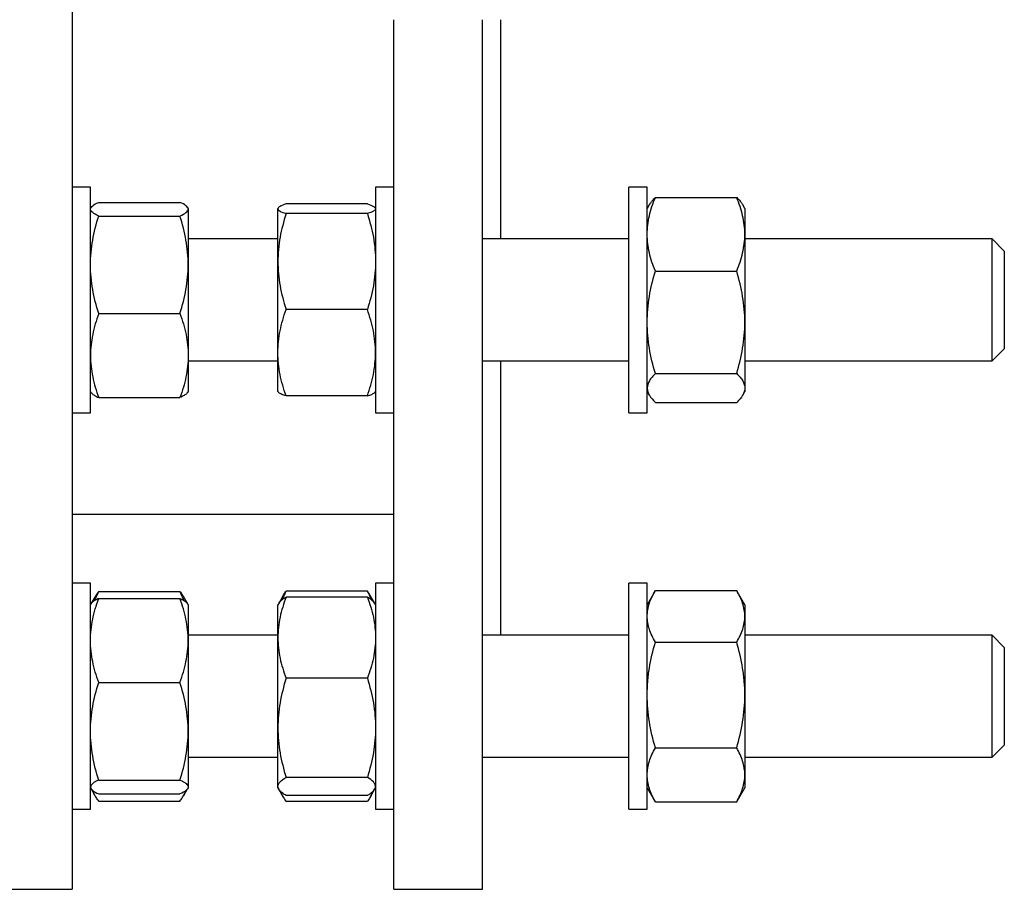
# Model space of a CAD drawing. Header units: millimetres. Extents: x 41 to 772, y 30 to 763.
# Tile 5 of 6: x 611 to 772, y 467 to 610. Entities that reach past the tile are written whole.
import ezdxf

# ---------------------------------------------------------------- set-up
doc = ezdxf.new("R2010")
doc.units = ezdxf.units.MM

msp = doc.modelspace()

# ---------------------------------------------------------------- linework, layer by layer
at = {"color": 7, "linetype": 'Continuous', "lineweight": 25}
for p, q in [((619.33, 752), (619.33, 609.5)), ((619.33, 609.5), (619.33, 467)), ((672.03, 467), (672.03, 609.5)), ((686.53, 467), (686.53, 609.5)), ((689.53, 573.58), (689.53, 609.5)), ((622.33, 582.08), (619.33, 582.08)), ((622.33, 580.68), (622.33, 582.08)), ((622.33, 545.08), (622.33, 580.68)), ((672.03, 582.08), (669.03, 582.08)), ((669.03, 582.08), (669.03, 545.08)), ((713.53, 582.08), (710.53, 582.08)), ((710.53, 571.36), (710.53, 582.08)), ((713.53, 571.36), (713.53, 582.08)), ((623.67, 579.57), (636.99, 579.57)), ((667.69, 579.3), (654.37, 579.3)), ((713.87, 579.17), (713.53, 578.58)), ((714.87, 580.37), (728.19, 580.37)), ((729.53, 578.58), (729.18, 579.17)), ((622.4, 578.71), (622.33, 578.58)), ((638.33, 578.58), (638.26, 578.71)), ((638.33, 578.58), (638.33, 578.45)), ((638.33, 578.45), (638.33, 569.33)), ((653.06, 578.64), (653.03, 578.58)), ((653.03, 578.52), (653.03, 578.58)), ((653.03, 569.87), (653.03, 578.52)), ((667.69, 577.73), (654.37, 577.73)), ((669.03, 578.58), (668.99, 578.64)), ((729.53, 578.58), (729.53, 574.33)), ((623.67, 577.33), (636.99, 577.33)), ((729.53, 574.33), (729.53, 559.9)), ((653.03, 573.58), (638.33, 573.58)), ((710.53, 573.58), (686.53, 573.58)), ((770.03, 573.58), (729.53, 573.58)), ((772.03, 571.58), (770.03, 573.58)), ((770.03, 553.58), (770.03, 573.58)), ((710.53, 545.08), (710.53, 571.36)), ((713.53, 545.08), (713.53, 571.36)), ((772.03, 571.58), (772.03, 555.58)), ((653.03, 554.93), (653.03, 569.87)), ((638.33, 569.33), (638.33, 554.46)), ((714.87, 568.29), (728.19, 568.29)), ((623.67, 561.34), (636.99, 561.34)), ((667.69, 562.01), (654.37, 562.01)), ((729.53, 559.9), (729.53, 549.15)), ((653.03, 548.58), (653.03, 554.93)), ((770.03, 553.58), (772.03, 555.58)), ((638.33, 554.46), (638.33, 548.58)), ((638.33, 553.58), (653.03, 553.58)), ((686.53, 553.58), (710.53, 553.58)), ((689.53, 508.64), (689.53, 553.58)), ((729.53, 553.58), (770.03, 553.58)), ((714.87, 551.5), (728.19, 551.5)), ((622.33, 548.58), (622.4, 548.45)), ((638.26, 548.45), (638.33, 548.58)), ((653.03, 548.58), (653.06, 548.52)), ((668.99, 548.52), (669.03, 548.58)), ((713.53, 548.58), (713.87, 547.99)), ((729.19, 547.99), (729.53, 548.58)), ((729.53, 549.15), (729.53, 548.58)), ((623.67, 547.58), (636.99, 547.58)), ((667.69, 547.86), (654.37, 547.86)), ((714.87, 546.79), (728.19, 546.79)), ((619.33, 545.08), (622.33, 545.08)), ((669.03, 545.08), (672.03, 545.08)), ((710.53, 545.08), (713.53, 545.08)), ((619.33, 528.5), (672.03, 528.5)), ((622.33, 517.14), (619.33, 517.14)), ((622.33, 505.73), (622.33, 517.14)), ((672.03, 517.14), (669.03, 517.14)), ((669.03, 517.14), (669.03, 480.14)), ((713.53, 517.14), (710.53, 517.14)), ((710.53, 492.27), (710.53, 517.14)), ((713.53, 492.27), (713.53, 517.14)), ((623.05, 514.88), (622.41, 513.77)), ((623.67, 515.81), (636.99, 515.81)), ((623.67, 514.64), (636.99, 514.64)), ((638.25, 513.77), (637.61, 514.88)), ((653.91, 515.16), (653.16, 513.86)), ((667.69, 515.88), (654.37, 515.88)), ((667.69, 514.89), (654.37, 514.89)), ((668.9, 513.86), (668.15, 515.16)), ((714.79, 515.82), (713.53, 513.64)), ((714.87, 515.95), (728.19, 515.95)), ((729.53, 513.64), (728.26, 515.82)), ((622.41, 513.77), (622.33, 513.64)), ((638.33, 513.64), (638.25, 513.77)), ((638.33, 513.64), (638.33, 507.78)), ((653.16, 513.86), (653.03, 513.64)), ((653.03, 508.24), (653.03, 513.64)), ((669.03, 513.64), (668.9, 513.86)), ((729.53, 513.64), (729.53, 511.73)), ((729.53, 511.73), (729.53, 498.84)), ((653.03, 508.64), (638.33, 508.64)), ((653.03, 493.46), (653.03, 508.24)), ((710.53, 508.64), (686.53, 508.64)), ((770.03, 508.64), (729.53, 508.64)), ((772.03, 506.64), (770.03, 508.64)), ((770.03, 488.64), (770.03, 508.64)), ((638.33, 507.78), (638.33, 492.91)), ((714.87, 507.5), (728.19, 507.5)), ((772.03, 506.64), (772.03, 490.64)), ((622.33, 480.14), (622.33, 505.73)), ((623.67, 500.91), (636.99, 500.91)), ((667.69, 501.59), (654.37, 501.59)), ((729.53, 498.84), (729.53, 485.75)), ((638.33, 492.91), (638.33, 483.77)), ((653.03, 483.85), (653.03, 493.46)), ((710.53, 480.14), (710.53, 492.27)), ((713.53, 480.14), (713.53, 492.27)), ((770.03, 488.64), (772.03, 490.64)), ((714.87, 490.18), (728.19, 490.18)), ((638.33, 488.64), (653.03, 488.64)), ((686.53, 488.64), (710.53, 488.64)), ((729.53, 488.64), (770.03, 488.64)), ((729.53, 485.75), (729.53, 483.64)), ((623.67, 484.9), (636.99, 484.9)), ((667.69, 485.33), (654.37, 485.33)), ((622.33, 483.64), (622.41, 483.5)), ((622.42, 483.48), (623.05, 482.39)), ((623.67, 482.63), (636.99, 482.63)), ((637.61, 482.39), (638.24, 483.48)), ((638.25, 483.5), (638.33, 483.64)), ((638.33, 483.77), (638.33, 483.64)), ((653.03, 483.64), (653.03, 483.85)), ((653.03, 483.64), (653.16, 483.41)), ((653.19, 483.35), (653.91, 482.11)), ((667.69, 482.38), (654.37, 482.38)), ((668.15, 482.11), (668.86, 483.35)), ((668.9, 483.41), (669.03, 483.64)), ((713.53, 483.64), (714.79, 481.45)), ((728.27, 481.45), (729.53, 483.64)), ((623.67, 481.46), (636.99, 481.46)), ((667.69, 481.39), (654.37, 481.39)), ((714.87, 481.32), (714.79, 481.45)), ((714.87, 481.32), (728.19, 481.32)), ((728.19, 481.32), (728.26, 481.45)), ((619.33, 480.14), (622.33, 480.14)), ((669.03, 480.14), (672.03, 480.14)), ((710.53, 480.14), (713.53, 480.14)), ((607.33, 467), (619.33, 467)), ((672.03, 467), (686.53, 467))]:
    msp.add_line(p, q, dxfattribs=at)
for points, knots in [([(622.33, 578.45), (622.33, 578.55), (622.36, 578.64), (622.49, 578.83), (622.58, 578.93), (622.93, 579.21), (623.26, 579.39), (623.67, 579.57)], [0, 0, 0, 0, 0.25, 0.25, 0.5, 0.5, 1, 1, 1, 1]), ([(638.33, 578.45), (638.33, 578.55), (638.3, 578.64), (638.18, 578.83), (638.09, 578.93), (637.74, 579.21), (637.4, 579.39), (636.99, 579.57)], [0, 0, 0, 0, 0.25, 0.25, 0.5, 0.5, 1, 1, 1, 1]), ([(654.37, 579.3), (653.96, 579.17), (653.62, 579.04), (653.15, 578.78), (653.03, 578.65), (653.03, 578.52)], [0, 0, 0, 0, 0.5, 0.5, 1, 1, 1, 1]), ([(667.69, 579.3), (668.1, 579.17), (668.43, 579.04), (668.9, 578.78), (669.03, 578.65), (669.03, 578.52)], [0, 0, 0, 0, 0.5, 0.5, 1, 1, 1, 1]), ([(713.53, 574.33), (713.53, 574.84), (713.56, 575.36), (713.68, 576.38), (713.77, 576.88), (714.12, 578.39), (714.46, 579.38), (714.87, 580.37)], [0, 0, 0, 0, 0.25, 0.25, 0.5, 0.5, 1, 1, 1, 1]), ([(714.87, 580.37), (714.76, 580.27), (714.56, 580.07), (714.26, 579.73), (714.02, 579.43), (713.91, 579.23), (713.88, 579.17)], [0, 0, 0, 0, 0.249495, 0.499179, 0.857433, 1, 1, 1, 1]), ([(729.53, 574.33), (729.53, 574.84), (729.5, 575.36), (729.37, 576.38), (729.28, 576.88), (728.93, 578.39), (728.6, 579.38), (728.19, 580.37)], [0, 0, 0, 0, 0.25, 0.25, 0.5, 0.5, 1, 1, 1, 1]), ([(728.19, 580.37), (728.29, 580.27), (728.49, 580.07), (728.8, 579.73), (729.04, 579.43), (729.15, 579.23), (729.18, 579.17)], [0, 0, 0, 0, 0.249495, 0.499179, 0.857433, 1, 1, 1, 1]), ([(623.67, 577.33), (623.26, 577.51), (622.92, 577.7), (622.46, 578.07), (622.33, 578.26), (622.33, 578.45)], [0, 0, 0, 0, 0.5, 0.5, 1, 1, 1, 1]), ([(636.99, 577.33), (637.4, 577.51), (637.74, 577.7), (638.2, 578.07), (638.33, 578.26), (638.33, 578.45)], [0, 0, 0, 0, 0.5, 0.5, 1, 1, 1, 1]), ([(653.03, 578.52), (653.03, 578.45), (653.06, 578.38), (653.18, 578.25), (653.27, 578.19), (653.62, 577.99), (653.96, 577.86), (654.37, 577.73)], [0, 0, 0, 0, 0.25, 0.25, 0.5, 0.5, 1, 1, 1, 1]), ([(654.37, 577.73), (653.96, 576.45), (653.62, 575.15), (653.15, 572.53), (653.03, 571.21), (653.03, 569.87)], [0, 0, 0, 0, 0.5, 0.5, 1, 1, 1, 1]), ([(669.03, 578.52), (669.03, 578.45), (669, 578.38), (668.87, 578.25), (668.78, 578.19), (668.43, 577.99), (668.1, 577.86), (667.69, 577.73)], [0, 0, 0, 0, 0.25, 0.25, 0.5, 0.5, 1, 1, 1, 1]), ([(667.69, 577.73), (668.1, 576.45), (668.43, 575.15), (668.9, 572.53), (669.03, 571.21), (669.03, 569.87)], [0, 0, 0, 0, 0.5, 0.5, 1, 1, 1, 1]), ([(622.33, 569.33), (622.33, 570.01), (622.36, 570.69), (622.49, 572.04), (622.58, 572.71), (622.93, 574.71), (623.26, 576.03), (623.67, 577.33)], [0, 0, 0, 0, 0.25, 0.25, 0.5, 0.5, 1, 1, 1, 1]), ([(638.33, 569.33), (638.33, 570.01), (638.3, 570.69), (638.18, 572.04), (638.09, 572.71), (637.74, 574.71), (637.4, 576.03), (636.99, 577.33)], [0, 0, 0, 0, 0.25, 0.25, 0.5, 0.5, 1, 1, 1, 1]), ([(714.87, 568.29), (714.46, 569.28), (714.12, 570.28), (713.65, 572.29), (713.53, 573.3), (713.53, 574.33)], [0, 0, 0, 0, 0.5, 0.5, 1, 1, 1, 1]), ([(728.19, 568.29), (728.6, 569.28), (728.93, 570.28), (729.4, 572.29), (729.53, 573.3), (729.53, 574.33)], [0, 0, 0, 0, 0.5, 0.5, 1, 1, 1, 1]), ([(653.03, 569.87), (653.03, 569.2), (653.06, 568.53), (653.18, 567.21), (653.27, 566.55), (653.62, 564.59), (653.96, 563.29), (654.37, 562.01)], [0, 0, 0, 0, 0.25, 0.25, 0.5, 0.5, 1, 1, 1, 1]), ([(669.03, 569.87), (669.03, 569.2), (669, 568.53), (668.87, 567.21), (668.78, 566.55), (668.43, 564.59), (668.1, 563.29), (667.69, 562.01)], [0, 0, 0, 0, 0.25, 0.25, 0.5, 0.5, 1, 1, 1, 1]), ([(623.67, 561.34), (623.26, 562.64), (622.92, 563.96), (622.46, 566.62), (622.33, 567.97), (622.33, 569.33)], [0, 0, 0, 0, 0.5, 0.5, 1, 1, 1, 1]), ([(636.99, 561.34), (637.4, 562.64), (637.74, 563.96), (638.2, 566.62), (638.33, 567.97), (638.33, 569.33)], [0, 0, 0, 0, 0.5, 0.5, 1, 1, 1, 1]), ([(713.53, 559.9), (713.53, 560.61), (713.56, 561.33), (713.68, 562.74), (713.77, 563.45), (714.12, 565.54), (714.46, 566.92), (714.87, 568.29)], [0, 0, 0, 0, 0.25, 0.25, 0.5, 0.5, 1, 1, 1, 1]), ([(729.53, 559.9), (729.53, 560.61), (729.5, 561.33), (729.37, 562.74), (729.28, 563.45), (728.93, 565.54), (728.6, 566.92), (728.19, 568.29)], [0, 0, 0, 0, 0.25, 0.25, 0.5, 0.5, 1, 1, 1, 1]), ([(623.67, 561.34), (623.47, 560.78), (623.28, 560.21), (622.95, 559.07), (622.81, 558.5), (622.46, 556.78), (622.33, 555.62), (622.33, 554.46)], [0, 0, 0, 0, 0.25, 0.25, 0.5, 0.5, 1, 1, 1, 1]), ([(636.99, 561.34), (637.19, 560.78), (637.38, 560.21), (637.71, 559.07), (637.86, 558.5), (638.21, 556.78), (638.33, 555.62), (638.33, 554.46)], [0, 0, 0, 0, 0.25, 0.25, 0.5, 0.5, 1, 1, 1, 1]), ([(653.03, 554.93), (653.03, 555.53), (653.06, 556.13), (653.18, 557.34), (653.27, 557.93), (653.63, 559.71), (653.96, 560.87), (654.37, 562.01)], [0, 0, 0, 0, 0.25, 0.25, 0.5, 0.5, 1, 1, 1, 1]), ([(669.03, 554.93), (669.03, 555.53), (669, 556.13), (668.87, 557.34), (668.78, 557.93), (668.43, 559.71), (668.09, 560.87), (667.69, 562.01)], [0, 0, 0, 0, 0.25, 0.25, 0.5, 0.5, 1, 1, 1, 1]), ([(714.87, 551.5), (714.46, 552.88), (714.12, 554.26), (713.65, 557.06), (713.53, 558.47), (713.53, 559.9)], [0, 0, 0, 0, 0.5, 0.5, 1, 1, 1, 1]), ([(728.19, 551.5), (728.6, 552.88), (728.93, 554.26), (729.4, 557.06), (729.53, 558.47), (729.53, 559.9)], [0, 0, 0, 0, 0.5, 0.5, 1, 1, 1, 1]), ([(654.37, 547.86), (654.16, 548.43), (653.98, 549.01), (653.65, 550.19), (653.5, 550.78), (653.15, 552.55), (653.03, 553.74), (653.03, 554.93)], [0, 0, 0, 0, 0.25, 0.25, 0.5, 0.5, 1, 1, 1, 1]), ([(667.69, 547.86), (667.89, 548.43), (668.08, 549.01), (668.41, 550.19), (668.55, 550.78), (668.9, 552.55), (669.03, 553.74), (669.03, 554.93)], [0, 0, 0, 0, 0.25, 0.25, 0.5, 0.5, 1, 1, 1, 1]), ([(622.33, 554.46), (622.33, 553.88), (622.36, 553.29), (622.49, 552.12), (622.58, 551.54), (622.93, 549.82), (623.27, 548.7), (623.67, 547.58)], [0, 0, 0, 0, 0.25, 0.25, 0.5, 0.5, 1, 1, 1, 1]), ([(638.33, 554.46), (638.33, 553.88), (638.3, 553.29), (638.18, 552.12), (638.08, 551.54), (637.73, 549.82), (637.4, 548.7), (636.99, 547.58)], [0, 0, 0, 0, 0.25, 0.25, 0.5, 0.5, 1, 1, 1, 1]), ([(714.87, 551.5), (714.66, 551.31), (714.48, 551.12), (714.15, 550.73), (714, 550.53), (713.65, 549.94), (713.53, 549.54), (713.53, 549.15)], [0, 0, 0, 0, 0.25, 0.25, 0.5, 0.5, 1, 1, 1, 1]), ([(728.19, 551.5), (728.39, 551.31), (728.58, 551.12), (728.91, 550.73), (729.05, 550.53), (729.4, 549.94), (729.53, 549.54), (729.53, 549.15)], [0, 0, 0, 0, 0.25, 0.25, 0.5, 0.5, 1, 1, 1, 1]), ([(622.41, 548.45), (622.41, 548.45), (622.43, 548.39), (622.53, 548.28), (622.73, 548.1), (622.99, 547.93), (623.3, 547.75), (623.55, 547.64), (623.67, 547.58)], [0, 0, 0, 0, 0.000676, 0.198452, 0.396127, 0.597374, 0.798713, 1, 1, 1, 1]), ([(638.26, 548.45), (638.26, 548.45), (638.23, 548.39), (638.13, 548.28), (637.94, 548.1), (637.67, 547.93), (637.36, 547.75), (637.11, 547.64), (636.99, 547.58)], [0, 0, 0, 0, 0.000676, 0.198452, 0.396127, 0.597374, 0.798713, 1, 1, 1, 1]), ([(654.37, 547.86), (654.24, 547.9), (653.98, 547.98), (653.65, 548.11), (653.38, 548.24), (653.19, 548.37), (653.08, 548.47), (653.07, 548.51), (653.07, 548.52)], [0, 0, 0, 0, 0.195442, 0.3909394, 0.5863348, 0.7854205, 0.9846329, 1, 1, 1, 1]), ([(667.69, 547.86), (667.82, 547.9), (668.08, 547.98), (668.4, 548.11), (668.67, 548.24), (668.87, 548.37), (668.97, 548.47), (668.99, 548.51), (668.99, 548.52)], [0, 0, 0, 0, 0.195442, 0.390939, 0.586335, 0.78542, 0.984633, 1, 1, 1, 1]), ([(713.53, 549.15), (713.53, 548.95), (713.56, 548.75), (713.68, 548.34), (713.77, 548.15), (714.13, 547.56), (714.46, 547.17), (714.87, 546.79)], [0, 0, 0, 0, 0.25, 0.25, 0.5, 0.5, 1, 1, 1, 1]), ([(729.53, 549.15), (729.53, 548.95), (729.5, 548.75), (729.37, 548.34), (729.28, 548.15), (728.93, 547.56), (728.59, 547.17), (728.19, 546.79)], [0, 0, 0, 0, 0.25, 0.25, 0.5, 0.5, 1, 1, 1, 1]), ([(622.33, 507.78), (622.33, 508.36), (622.36, 508.95), (622.49, 510.1), (622.58, 510.68), (622.93, 512.39), (623.26, 513.52), (623.67, 514.64)], [0, 0, 0, 0, 0.25, 0.25, 0.5, 0.5, 1, 1, 1, 1]), ([(623.67, 514.64), (623.57, 514.6), (623.37, 514.5), (623.06, 514.34), (622.76, 514.15), (622.55, 513.96), (622.44, 513.83), (622.41, 513.78), (622.41, 513.77)], [0, 0, 0, 0, 0.16619, 0.332507, 0.571142, 0.809753, 0.970787, 1, 1, 1, 1]), ([(623.67, 515.81), (623.54, 515.63), (623.31, 515.32), (623.13, 515.01), (623.05, 514.88)], [0, 0, 0, 0, 0.579015, 1, 1, 1, 1]), ([(623.06, 514.33), (623.12, 514.5), (623.3, 515), (623.52, 515.49), (623.67, 515.81)], [0, 0, 0, 0, 0.358347, 1, 1, 1, 1]), ([(637.61, 514.33), (637.54, 514.5), (637.37, 515), (637.14, 515.49), (636.99, 515.81)], [0, 0, 0, 0, 0.358347, 1, 1, 1, 1]), ([(636.99, 515.81), (637.12, 515.63), (637.35, 515.32), (637.53, 515.01), (637.61, 514.88)], [0, 0, 0, 0, 0.579015, 1, 1, 1, 1]), ([(638.33, 507.78), (638.33, 508.36), (638.3, 508.95), (638.18, 510.1), (638.09, 510.68), (637.74, 512.39), (637.4, 513.52), (636.99, 514.64)], [0, 0, 0, 0, 0.25, 0.25, 0.5, 0.5, 1, 1, 1, 1]), ([(636.99, 514.64), (637.09, 514.6), (637.3, 514.5), (637.6, 514.34), (637.9, 514.15), (638.11, 513.96), (638.22, 513.83), (638.25, 513.78), (638.25, 513.77)], [0, 0, 0, 0, 0.16619, 0.332507, 0.571142, 0.809753, 0.970787, 1, 1, 1, 1]), ([(654.37, 514.89), (653.96, 513.8), (653.62, 512.71), (653.15, 510.49), (653.03, 509.37), (653.03, 508.24)], [0, 0, 0, 0, 0.5, 0.5, 1, 1, 1, 1]), ([(653.16, 513.86), (653.21, 513.93), (653.32, 514.1), (653.59, 514.36), (653.93, 514.63), (654.22, 514.8), (654.37, 514.89)], [0, 0, 0, 0, 0.219998, 0.4783, 0.739138, 1, 1, 1, 1]), ([(654.37, 515.88), (654.27, 515.68), (654.06, 515.26), (653.85, 514.79), (653.76, 514.52), (653.74, 514.47)], [0, 0, 0, 0, 0.446298, 0.892936, 1, 1, 1, 1]), ([(653.91, 515.16), (653.94, 515.22), (654.08, 515.46), (654.24, 515.7), (654.37, 515.88)], [0, 0, 0, 0, 0.230329, 1, 1, 1, 1]), ([(667.69, 515.88), (667.79, 515.68), (667.99, 515.26), (668.2, 514.79), (668.29, 514.52), (668.31, 514.47)], [0, 0, 0, 0, 0.446298, 0.892936, 1, 1, 1, 1]), ([(668.14, 515.16), (668.11, 515.22), (667.98, 515.46), (667.81, 515.7), (667.69, 515.88)], [0, 0, 0, 0, 0.230329, 1, 1, 1, 1]), ([(667.69, 514.89), (668.1, 513.8), (668.43, 512.71), (668.9, 510.49), (669.03, 509.37), (669.03, 508.24)], [0, 0, 0, 0, 0.5, 0.5, 1, 1, 1, 1]), ([(668.89, 513.86), (668.84, 513.93), (668.74, 514.1), (668.47, 514.36), (668.12, 514.63), (667.83, 514.8), (667.69, 514.89)], [0, 0, 0, 0, 0.219998, 0.4783, 0.739138, 1, 1, 1, 1]), ([(713.53, 511.73), (713.53, 512.09), (713.56, 512.44), (713.68, 513.16), (713.77, 513.52), (714.13, 514.58), (714.46, 515.27), (714.87, 515.95)], [0, 0, 0, 0, 0.25, 0.25, 0.5, 0.5, 1, 1, 1, 1]), ([(729.53, 511.73), (729.53, 512.09), (729.5, 512.44), (729.37, 513.16), (729.28, 513.52), (728.93, 514.58), (728.59, 515.27), (728.19, 515.95)], [0, 0, 0, 0, 0.25, 0.25, 0.5, 0.5, 1, 1, 1, 1]), ([(714.87, 507.5), (714.66, 507.85), (714.48, 508.19), (714.15, 508.89), (714, 509.25), (713.65, 510.31), (713.53, 511.01), (713.53, 511.73)], [0, 0, 0, 0, 0.25, 0.25, 0.5, 0.5, 1, 1, 1, 1]), ([(728.19, 507.5), (728.39, 507.85), (728.58, 508.19), (728.91, 508.89), (729.05, 509.25), (729.4, 510.31), (729.53, 511.01), (729.53, 511.73)], [0, 0, 0, 0, 0.25, 0.25, 0.5, 0.5, 1, 1, 1, 1]), ([(653.03, 508.24), (653.03, 507.67), (653.06, 507.11), (653.18, 505.98), (653.27, 505.43), (653.62, 503.77), (653.96, 502.67), (654.37, 501.59)], [0, 0, 0, 0, 0.25, 0.25, 0.5, 0.5, 1, 1, 1, 1]), ([(669.03, 508.24), (669.03, 507.67), (669, 507.11), (668.87, 505.98), (668.78, 505.43), (668.43, 503.77), (668.1, 502.67), (667.69, 501.59)], [0, 0, 0, 0, 0.25, 0.25, 0.5, 0.5, 1, 1, 1, 1]), ([(623.67, 500.91), (623.26, 502.04), (622.92, 503.17), (622.46, 505.45), (622.33, 506.61), (622.33, 507.78)], [0, 0, 0, 0, 0.5, 0.5, 1, 1, 1, 1]), ([(636.99, 500.91), (637.4, 502.04), (637.74, 503.17), (638.2, 505.45), (638.33, 506.61), (638.33, 507.78)], [0, 0, 0, 0, 0.5, 0.5, 1, 1, 1, 1]), ([(713.53, 498.84), (713.53, 499.58), (713.56, 500.32), (713.68, 501.78), (713.77, 502.5), (714.12, 504.67), (714.46, 506.09), (714.87, 507.5)], [0, 0, 0, 0, 0.25, 0.25, 0.5, 0.5, 1, 1, 1, 1]), ([(729.53, 498.84), (729.53, 499.58), (729.5, 500.32), (729.37, 501.78), (729.28, 502.5), (728.93, 504.67), (728.6, 506.09), (728.19, 507.5)], [0, 0, 0, 0, 0.25, 0.25, 0.5, 0.5, 1, 1, 1, 1]), ([(622.33, 492.91), (622.33, 493.59), (622.36, 494.27), (622.49, 495.62), (622.58, 496.29), (622.93, 498.29), (623.26, 499.61), (623.67, 500.91)], [0, 0, 0, 0, 0.25, 0.25, 0.5, 0.5, 1, 1, 1, 1]), ([(638.33, 492.91), (638.33, 493.59), (638.3, 494.27), (638.18, 495.62), (638.09, 496.29), (637.74, 498.29), (637.4, 499.61), (636.99, 500.91)], [0, 0, 0, 0, 0.25, 0.25, 0.5, 0.5, 1, 1, 1, 1]), ([(654.37, 501.59), (653.96, 500.26), (653.62, 498.92), (653.15, 496.21), (653.03, 494.84), (653.03, 493.46)], [0, 0, 0, 0, 0.5, 0.5, 1, 1, 1, 1]), ([(667.69, 501.59), (668.1, 500.26), (668.43, 498.92), (668.9, 496.21), (669.03, 494.84), (669.03, 493.46)], [0, 0, 0, 0, 0.5, 0.5, 1, 1, 1, 1]), ([(714.87, 490.18), (714.46, 491.6), (714.12, 493.03), (713.65, 495.91), (713.53, 497.37), (713.53, 498.84)], [0, 0, 0, 0, 0.5, 0.5, 1, 1, 1, 1]), ([(728.19, 490.18), (728.6, 491.6), (728.93, 493.03), (729.4, 495.91), (729.53, 497.37), (729.53, 498.84)], [0, 0, 0, 0, 0.5, 0.5, 1, 1, 1, 1]), ([(623.67, 484.9), (623.26, 486.21), (622.92, 487.53), (622.46, 490.2), (622.33, 491.55), (622.33, 492.91)], [0, 0, 0, 0, 0.5, 0.5, 1, 1, 1, 1]), ([(636.99, 484.9), (637.4, 486.21), (637.74, 487.53), (638.2, 490.2), (638.33, 491.55), (638.33, 492.91)], [0, 0, 0, 0, 0.5, 0.5, 1, 1, 1, 1]), ([(653.03, 493.46), (653.03, 492.77), (653.06, 492.07), (653.18, 490.7), (653.27, 490.02), (653.62, 487.99), (653.96, 486.66), (654.37, 485.33)], [0, 0, 0, 0, 0.25, 0.25, 0.5, 0.5, 1, 1, 1, 1]), ([(669.03, 493.46), (669.03, 492.77), (669, 492.07), (668.87, 490.7), (668.78, 490.02), (668.43, 487.99), (668.1, 486.66), (667.69, 485.33)], [0, 0, 0, 0, 0.25, 0.25, 0.5, 0.5, 1, 1, 1, 1]), ([(713.53, 485.75), (713.53, 486.13), (713.56, 486.5), (713.68, 487.25), (713.77, 487.62), (714.12, 488.73), (714.46, 489.46), (714.87, 490.18)], [0, 0, 0, 0, 0.25, 0.25, 0.5, 0.5, 1, 1, 1, 1]), ([(729.53, 485.75), (729.53, 486.13), (729.5, 486.5), (729.37, 487.25), (729.28, 487.62), (728.93, 488.73), (728.6, 489.46), (728.19, 490.18)], [0, 0, 0, 0, 0.25, 0.25, 0.5, 0.5, 1, 1, 1, 1]), ([(714.87, 481.32), (714.46, 482.04), (714.12, 482.77), (713.65, 484.25), (713.53, 484.99), (713.53, 485.75)], [0, 0, 0, 0, 0.5, 0.5, 1, 1, 1, 1]), ([(728.19, 481.32), (728.6, 482.04), (728.93, 482.77), (729.4, 484.25), (729.53, 484.99), (729.53, 485.75)], [0, 0, 0, 0, 0.5, 0.5, 1, 1, 1, 1]), ([(623.67, 484.9), (623.47, 484.81), (623.28, 484.72), (622.95, 484.53), (622.81, 484.43), (622.46, 484.15), (622.33, 483.96), (622.33, 483.77)], [0, 0, 0, 0, 0.25, 0.25, 0.5, 0.5, 1, 1, 1, 1]), ([(636.99, 484.9), (637.19, 484.81), (637.38, 484.72), (637.71, 484.53), (637.86, 484.43), (638.21, 484.15), (638.33, 483.96), (638.33, 483.77)], [0, 0, 0, 0, 0.25, 0.25, 0.5, 0.5, 1, 1, 1, 1]), ([(653.03, 483.85), (653.03, 483.98), (653.06, 484.1), (653.18, 484.36), (653.27, 484.48), (653.63, 484.85), (653.96, 485.09), (654.37, 485.33)], [0, 0, 0, 0, 0.25, 0.25, 0.5, 0.5, 1, 1, 1, 1]), ([(669.03, 483.85), (669.03, 483.98), (669, 484.1), (668.87, 484.36), (668.78, 484.48), (668.43, 484.85), (668.09, 485.09), (667.69, 485.33)], [0, 0, 0, 0, 0.25, 0.25, 0.5, 0.5, 1, 1, 1, 1]), ([(622.33, 483.77), (622.33, 483.67), (622.36, 483.57), (622.49, 483.38), (622.58, 483.28), (622.93, 483), (623.27, 482.81), (623.67, 482.63)], [0, 0, 0, 0, 0.25, 0.25, 0.5, 0.5, 1, 1, 1, 1]), ([(623.67, 481.46), (623.54, 481.64), (623.28, 482), (622.96, 482.54), (622.74, 482.95), (622.66, 483.18), (622.65, 483.23)], [0, 0, 0, 0, 0.307093, 0.614273, 0.921293, 1, 1, 1, 1]), ([(638.33, 483.77), (638.33, 483.67), (638.3, 483.57), (638.18, 483.38), (638.08, 483.28), (637.73, 483), (637.4, 482.81), (636.99, 482.63)], [0, 0, 0, 0, 0.25, 0.25, 0.5, 0.5, 1, 1, 1, 1]), ([(636.99, 481.46), (637.12, 481.64), (637.38, 482), (637.7, 482.54), (637.92, 482.95), (638, 483.18), (638.01, 483.23)], [0, 0, 0, 0, 0.307093, 0.6142729, 0.9212927, 1, 1, 1, 1]), ([(654.37, 482.38), (654.16, 482.5), (653.98, 482.62), (653.65, 482.87), (653.5, 482.99), (653.15, 483.36), (653.03, 483.61), (653.03, 483.85)], [0, 0, 0, 0, 0.25, 0.25, 0.5, 0.5, 1, 1, 1, 1]), ([(653.43, 483.07), (653.52, 482.88), (653.68, 482.5), (654, 481.94), (654.24, 481.57), (654.37, 481.39)], [0, 0, 0, 0, 0.332515, 0.666299, 1, 1, 1, 1]), ([(667.69, 482.38), (667.89, 482.5), (668.08, 482.62), (668.41, 482.87), (668.55, 482.99), (668.9, 483.36), (669.03, 483.61), (669.03, 483.85)], [0, 0, 0, 0, 0.25, 0.25, 0.5, 0.5, 1, 1, 1, 1]), ([(668.62, 483.07), (668.54, 482.88), (668.37, 482.5), (668.06, 481.94), (667.81, 481.57), (667.69, 481.39)], [0, 0, 0, 0, 0.332515, 0.666299, 1, 1, 1, 1])]:
    msp.add_open_spline(points, degree=3, knots=knots, dxfattribs=at)

doc.saveas('drawing.dxf')
